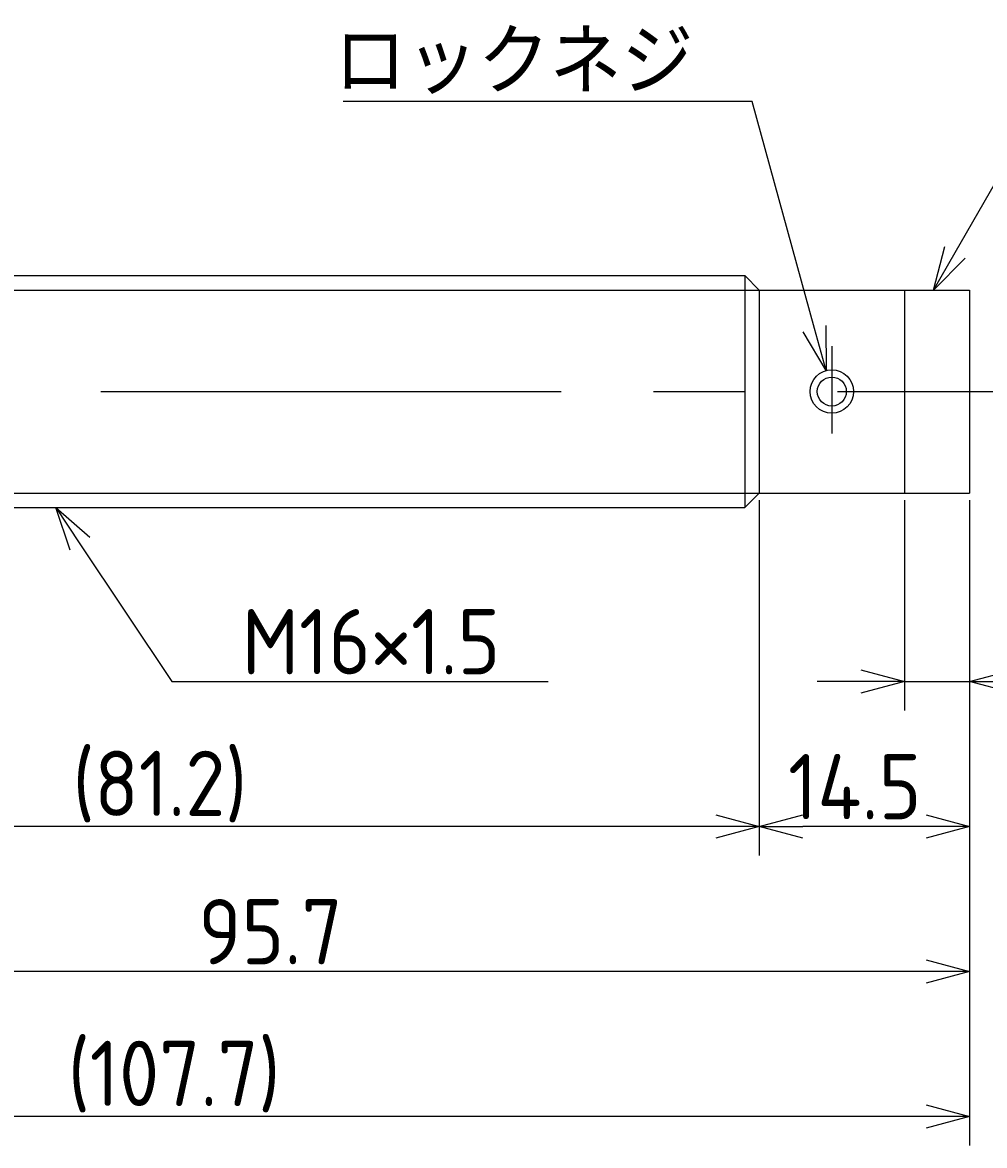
# Model space of a CAD drawing. Extents: x 94 to 378, y 122 to 211.
# Tile 3 of 4: x 275 to 342, y 133 to 210. Entities that reach past the tile are written whole.
import ezdxf

# ---------------------------------------------------------------- set-up
doc = ezdxf.new("R2010")
doc.units = 0
doc.linetypes.add('CENTER', pattern=[50.8, 31.75, -6.35, 6.35, -6.35])
doc.layers.get('0').update_dxf_attribs({"linetype": 'CONTINUOUS'})
doc.layers.get('DEFPOINTS').update_dxf_attribs({"linetype": 'CONTINUOUS'})
doc.layers.add('図形', color=7, linetype='CONTINUOUS')
doc.layers.add('寸法_文字', color=3, linetype='CONTINUOUS')
doc.layers.get('0').off()
doc.styles.add('DIMENSION', font='isocp.shx', dxfattribs={"bigfont": 'bigfont.shx'})
doc.dimstyles.get("Standard").update_dxf_attribs({"dimtxt": 0.18, "dimasz": 0.18, "dimexe": 0.18, "dimexo": 0.0625, "dimgap": 0.09, "dimtad": 0, "dimtih": 1, "dimtoh": 1, "dimzin": 0, "dimcen": 0.09, "dimazin": 3, "dimtfac": 1, "dimtofl": 0, "dimtmove": 0, "dimatfit": 3})

# ---------------------------------------------------------------- blocks, each defined once
blk = doc.blocks.new('_OPEN30')
at = {"color": 0, "linetype": 'BYBLOCK'}
for p, q in [((-1, 0.268), (0, 0)), ((0, 0), (-1, -0.268)), ((0, 0), (-1, 0))]:
    blk.add_line(p, q, dxfattribs=at)
blk = doc.blocks.new('*U26')
at = {"layer": '寸法_文字', "color": 3, "style": 'DIMENSION'}
blk.add_text('4.5', height=4.5, dxfattribs=at).set_placement((346.557, 165.5))
blk = doc.blocks.new('*D4')
at = {"layer": 'DEFPOINTS', "color": 0}
for p in [(336.2, 178), (340.7, 178), (336.2, 165)]:
    blk.add_point(p, dxfattribs=at)
at = {"layer": '寸法_文字', "color": 3}
for p, q in [((336.2, 177.5), (336.2, 163)), ((340.7, 177.5), (340.7, 163)), ((333.2, 165), (330.2, 165)), ((336.2, 165), (340.7, 165)), ((343.7, 165), (354.668, 165))]:
    blk.add_line(p, q, dxfattribs=at)
at = {"layer": '寸法_文字'}
blk.add_blockref('*U26', (0, 0), dxfattribs=at)
at = {"layer": '寸法_文字', "color": 3, "xscale": 3, "yscale": 3, "zscale": 3}
blk.add_blockref('_OPEN30', (336.2, 165), dxfattribs=at)
at = {"layer": '寸法_文字', "color": 3, "xscale": 3, "yscale": 3, "zscale": 3, "rotation": 180}
blk.add_blockref('_OPEN30', (340.7, 165), dxfattribs=at)
blk = doc.blocks.new('*U27')
at = {"layer": '寸法_文字', "color": 3, "style": 'DIMENSION'}
blk.add_text('14.5', height=4.5, dxfattribs=at).set_placement((328.182, 155.5))
blk = doc.blocks.new('*D5')
at = {"layer": 'DEFPOINTS', "color": 0}
for p in [(326.2, 178), (340.7, 178), (326.2, 155)]:
    blk.add_point(p, dxfattribs=at)
at = {"layer": '寸法_文字', "color": 3}
for p, q in [((326.2, 177.5), (326.2, 153)), ((340.7, 177.5), (340.7, 153)), ((337.7, 155), (329.2, 155))]:
    blk.add_line(p, q, dxfattribs=at)
at = {"layer": '寸法_文字'}
blk.add_blockref('*U27', (0, 0), dxfattribs=at)
at = {"layer": '寸法_文字', "color": 3, "xscale": 3, "yscale": 3, "zscale": 3, "rotation": 180}
blk.add_blockref('_OPEN30', (326.2, 155), dxfattribs=at)
at = {"layer": '寸法_文字', "color": 3, "xscale": 3, "yscale": 3, "zscale": 3}
blk.add_blockref('_OPEN30', (340.7, 155), dxfattribs=at)
blk = doc.blocks.new('*U29')
at = {"layer": '寸法_文字', "color": 3, "style": 'DIMENSION'}
blk.add_text('(81.2)', height=4.5, dxfattribs=at).set_placement((278.85, 155.725))
blk = doc.blocks.new('*D6')
at = {"layer": 'DEFPOINTS', "color": 0}
for p in [(245, 178), (326.2, 178), (245, 155)]:
    blk.add_point(p, dxfattribs=at)
at = {"layer": '寸法_文字', "color": 3}
for p, q in [((245, 177.5), (245, 153)), ((326.2, 177.5), (326.2, 153)), ((323.2, 155), (248, 155))]:
    blk.add_line(p, q, dxfattribs=at)
at = {"layer": '寸法_文字'}
blk.add_blockref('*U29', (0, 0), dxfattribs=at)
at = {"layer": '寸法_文字', "color": 3, "xscale": 3, "yscale": 3, "zscale": 3, "rotation": 180}
blk.add_blockref('_OPEN30', (245, 155), dxfattribs=at)
at = {"layer": '寸法_文字', "color": 3, "xscale": 3, "yscale": 3, "zscale": 3}
blk.add_blockref('_OPEN30', (326.2, 155), dxfattribs=at)
blk = doc.blocks.new('*U28')
at = {"layer": '寸法_文字', "color": 3, "style": 'DIMENSION'}
blk.add_text('95.7', height=4.5, dxfattribs=at).set_placement((287.527, 145.5))
blk = doc.blocks.new('*D7')
at = {"layer": 'DEFPOINTS', "color": 0}
for p in [(245, 178), (340.7, 178), (245, 145)]:
    blk.add_point(p, dxfattribs=at)
at = {"layer": '寸法_文字', "color": 3}
for p, q in [((245, 177.5), (245, 143)), ((340.7, 177.5), (340.7, 143)), ((337.7, 145), (248, 145))]:
    blk.add_line(p, q, dxfattribs=at)
at = {"layer": '寸法_文字'}
blk.add_blockref('*U28', (0, 0), dxfattribs=at)
at = {"layer": '寸法_文字', "color": 3, "xscale": 3, "yscale": 3, "zscale": 3, "rotation": 180}
blk.add_blockref('_OPEN30', (245, 145), dxfattribs=at)
at = {"layer": '寸法_文字', "color": 3, "xscale": 3, "yscale": 3, "zscale": 3}
blk.add_blockref('_OPEN30', (340.7, 145), dxfattribs=at)
blk = doc.blocks.new('*U32')
at = {"layer": '寸法_文字', "color": 3, "style": 'DIMENSION'}
blk.add_text('(107.7)', height=4.5, dxfattribs=at).set_placement((278.525, 135.725))
blk = doc.blocks.new('*D9')
at = {"layer": 'DEFPOINTS', "color": 0}
for p in [(233, 182.5), (340.7, 178), (233, 135)]:
    blk.add_point(p, dxfattribs=at)
at = {"layer": '寸法_文字', "color": 3}
for p, q in [((233, 182), (233, 133)), ((340.7, 177.5), (340.7, 133)), ((337.7, 135), (236, 135))]:
    blk.add_line(p, q, dxfattribs=at)
at = {"layer": '寸法_文字'}
blk.add_blockref('*U32', (0, 0), dxfattribs=at)
at = {"layer": '寸法_文字', "color": 3, "xscale": 3, "yscale": 3, "zscale": 3, "rotation": 180}
blk.add_blockref('_OPEN30', (233, 135), dxfattribs=at)
at = {"layer": '寸法_文字', "color": 3, "xscale": 3, "yscale": 3, "zscale": 3}
blk.add_blockref('_OPEN30', (340.7, 135), dxfattribs=at)
blk = doc.blocks.new('*U17')
at = {"layer": '寸法_文字'}
blk.add_lwpolyline([(279.364, 174.504), (285.7, 165), (290.7, 165), (311.636, 165)], dxfattribs=at)
at = {"layer": '寸法_文字', "xscale": 3, "yscale": 3, "zscale": 3, "rotation": 123.6900675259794}
blk.add_blockref('_OPEN30', (277.7, 177), dxfattribs=at)
blk = doc.blocks.new('*U18')
at = {"layer": '寸法_文字', "style": 'DIMENSION'}
blk.add_text('M16×1.5', height=4.5, dxfattribs=at).set_placement((290.525, 165.5))
blk = doc.blocks.new('*U22')
at = {"layer": '寸法_文字'}
blk.add_lwpolyline([(339.699, 194.599), (345.7, 205), (348.2, 205), (373.9, 205)], dxfattribs=at)
at = {"layer": '寸法_文字', "xscale": 3, "yscale": 3, "zscale": 3, "rotation": 240.0183606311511}
blk.add_blockref('_OPEN30', (338.2, 192), dxfattribs=at)
blk = doc.blocks.new('*U24')
at = {"layer": '寸法_文字'}
blk.add_lwpolyline([(330.007, 189.339), (325.7, 205), (323.2, 205), (297.5, 205)], dxfattribs=at)
at = {"layer": '寸法_文字', "xscale": 3, "yscale": 3, "zscale": 3, "rotation": 285.3762512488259}
blk.add_blockref('_OPEN30', (330.802, 186.446), dxfattribs=at)
blk = doc.blocks.new('*U25')
at = {"layer": '寸法_文字', "style": 'DIMENSION'}
blk.add_text('ロックネジ', height=4.5, dxfattribs=at).set_placement((296.9, 205.5))

msp = doc.modelspace()

# ---------------------------------------------------------------- linework, layer by layer
at = {"layer": '図形'}
for p, q in [((246, 193), (325.2, 193)), ((325.2, 193), (325.2, 177)), ((326.2, 192), (325.2, 193)), ((326.2, 192), (340.7, 192)), ((326.2, 192), (326.2, 178)), ((336.2, 192), (336.2, 178)), ((340.7, 192), (340.7, 178)), ((326.2, 178), (325.2, 177)), ((326.2, 178), (340.7, 178)), ((246.004, 177), (325.2, 177))]:
    msp.add_line(p, q, dxfattribs=at)
at = {"layer": '図形', "color": 3}
for p, q in [((245, 192), (326.2, 192)), ((245, 178), (326.2, 178))]:
    msp.add_line(p, q, dxfattribs=at)
at = {"layer": '図形', "color": 3, "linetype": 'CENTER'}
for p, q in [((331.2, 188.122), (331.2, 182.107)), ((230, 185), (345.7, 185))]:
    msp.add_line(p, q, dxfattribs=at)
at = {"layer": '図形'}
msp.add_circle((331.2, 185), 1.5, dxfattribs=at)
at = {"layer": '図形', "color": 3}
msp.add_circle((331.2, 185), 1, dxfattribs=at)

# ---------------------------------------------------------------- block references
at = {"layer": '寸法_文字'}
for name in ['*U25', '*U24', '*U22', '*U17', '*U18']:
    msp.add_blockref(name, (0, 0), dxfattribs=at)

# ---------------------------------------------------------------- dimensions: what is measured, and where the dimension line sits
for base, p1, p2, picture, middle in [((233, 135), (340.7, 178), (233, 182.5), '*D9', (286.85, 135)), ((245, 155), (326.2, 178), (245, 178), '*D6', (285.6, 155))]:
    dim = msp.add_linear_dim(base=base, p1=p1, p2=p2, text='(<>)', dimstyle='Standard', dxfattribs=at)
    dim.commit()
    dim.dimension.update_dxf_attribs({"geometry": picture, "text_midpoint": middle, "dimtype": 128})
for base, p2, picture, middle in [((245, 145), (245, 178), '*D7', (292.85, 145)), ((326.2, 155), (326.2, 178), '*D5', (333.45, 155)), ((336.2, 165), (336.2, 178), '*D4', (350.7, 165))]:
    dim = msp.add_linear_dim(base=base, p1=(340.7, 178), p2=p2, dimstyle='Standard', dxfattribs=at)
    dim.commit()
    dim.dimension.update_dxf_attribs({"geometry": picture, "text_midpoint": middle, "dimtype": 128})

doc.saveas('drawing.dxf')
